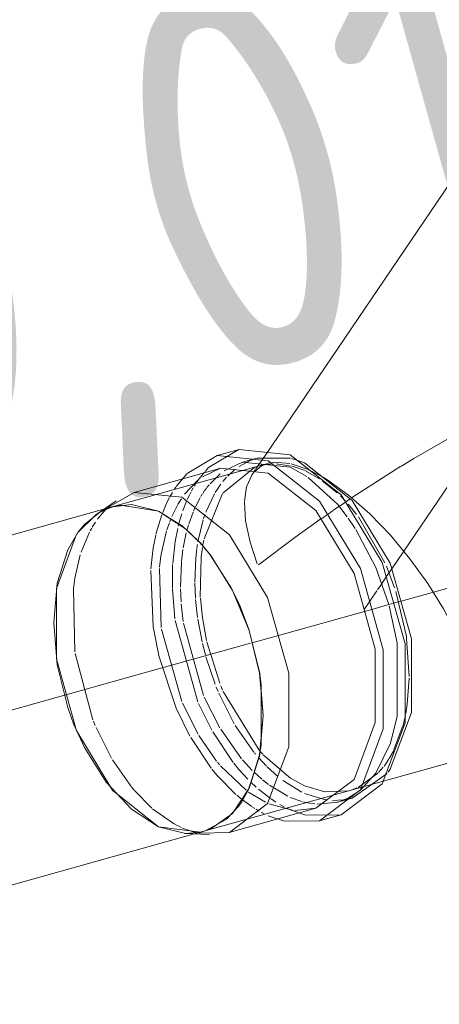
# Model space of a CAD drawing. Header units: millimetres. Extents: x -121 to 29920, y 1231 to 31888.
# Tile 256 of 256: x 22546 to 22682, y 24073 to 24394. Entities that reach past the tile are written whole.
import ezdxf

# ---------------------------------------------------------------- set-up
doc = ezdxf.new("R2010")
doc.units = ezdxf.units.MM
doc.linetypes.add('ADSK_Осевая', pattern=[700, 500, -100, 0, -100])
for name, color, linetype, lineweight in [('P-PIPE-____-CNTR', 3, 'ADSK_Осевая', 20), ('P-PIPE-____-IDEN', 2, 'Continuous', 20), ('P-PIPE-____-OTLN', 3, 'Continuous', 20)]:
    doc.layers.add(name, color=color, linetype=linetype, lineweight=lineweight)
doc.styles.add('GOST Common_2', font='GOST_Common.ttf', dxfattribs={"width": 0.9, "height": 125})

# ---------------------------------------------------------------- blocks, each defined once
blk = doc.blocks.new('ADSK_ППР_Тройник канализационный_Составной - Тройник канализационный-V47-3D severage Right')
at = {"layer": 'P-PIPE-____-OTLN', "color": 22}
for p, q in [((-4333.63, 24341.33), (-4394.09, 24252.21)), ((-4402.68, 24254.02), (-4409.81, 24252.03)), ((-4402.7, 24254.01), (-4386.01, 24252.33)), ((-4396.82, 24251.19), (-4401.52, 24249.88)), ((-4393.25, 24249.49), (-4443.76, 24235.37)), ((-4408.65, 24247.89), (-4436.86, 24240)), ((-4408.67, 24247.88), (-4393.14, 24246.31)), ((-4382.81, 24250.24), (-4381.31, 24249.62)), ((-4442.75, 24237.24), (-4449.39, 24232.74)), ((-4443.78, 24235.36), (-4446.04, 24234.57)), ((-4414.14, 24129.43), (-4242.55, 24177.41)), ((-4395.64, 24156.13), (-4395.41, 24157.66)), ((-4370.5, 24138.93), (-4365.8, 24140.25)), ((-4405.84, 24129.05), (-4377.63, 24136.94)), ((-4376.48, 24132.8), (-4369.35, 24134.79)), ((-4420.32, 24128.76), (-4412.31, 24128.35)), ((-4415.06, 24129.2), (-4414.13, 24129.44))]:
    blk.add_line(p, q, dxfattribs=at)
at = {"layer": 'P-PIPE-____-OTLN', "color": 9}
for p, q in [((-4412.59, 24248.1), (-4402.7, 24254.01)), ((-4394.09, 24252.21), (-4397.16, 24247.69)), ((-4396.84, 24251.19), (-4385.83, 24251.2)), ((-4385.52, 24251.12), (-4382.81, 24250.24)), ((-4414.61, 24245.08), (-4408.67, 24247.88)), ((-4402.63, 24248.5), (-4399.22, 24250.35)), ((-4395.2, 24248.72), (-4394.19, 24249.18)), ((-4386.01, 24248.31), (-4380.55, 24245.18)), ((-4423.21, 24241.9), (-4419.74, 24246.03)), ((-4397.77, 24246.78), (-4398.49, 24245.72)), ((-4397.28, 24247.5), (-4397.74, 24246.82)), ((-4379.21, 24247.04), (-4375.16, 24244.86)), ((-4423.67, 24241.23), (-4423.33, 24241.73)), ((-4445.19, 24234.91), (-4448.93, 24233.04)), ((-4441.32, 24235.88), (-4442.45, 24235.68)), ((-4428.95, 24233.87), (-4441.3, 24235.88)), ((-4449.39, 24232.74), (-4455.25, 24226.96)), ((-4446.04, 24234.57), (-4448.03, 24233.58)), ((-4421.15, 24229.04), (-4428.95, 24233.87)), ((-4367.04, 24231.63), (-4364.74, 24228.23)), ((-4415.43, 24223.66), (-4421.12, 24229.02)), ((-4412.1, 24219.68), (-4413.35, 24221.25)), ((-4405.2, 24208.84), (-4412.09, 24219.67)), ((-4403, 24204.34), (-4404.99, 24208.45)), ((-4399.38, 24195.03), (-4401.38, 24200.54)), ((-4395.94, 24181.03), (-4399.37, 24195.01)), ((-4348.09, 24192.98), (-4348, 24192.36)), ((-4395.74, 24179.76), (-4395.94, 24181.01)), ((-4395.41, 24157.66), (-4395.41, 24177.31)), ((-4347.77, 24170.94), (-4348, 24169.45)), ((-4455.62, 24162.07), (-4443.79, 24142.63)), ((-4396.02, 24154), (-4395.74, 24155.5)), ((-4399.85, 24142.49), (-4396.03, 24153.98)), ((-4443.78, 24142.62), (-4428.95, 24130.93)), ((-4401.38, 24139.74), (-4399.86, 24142.46)), ((-4363.67, 24142.43), (-4367.33, 24140.16)), ((-4366.49, 24142.76), (-4366.5, 24142.75)), ((-4368.69, 24139.67), (-4372.17, 24139.54)), ((-4406.76, 24133.4), (-4403, 24137.38)), ((-4377.63, 24136.94), (-4384.52, 24136.27)), ((-4413.69, 24129.56), (-4406.85, 24133.32)), ((-4387.85, 24132.76), (-4393.14, 24134.49)), ((-4369.35, 24134.79), (-4380.91, 24134.72)), ((-4428.95, 24130.93), (-4415.22, 24129.16)), ((-4415.63, 24128.78), (-4416.45, 24128.95))]:
    blk.add_line(p, q, dxfattribs=at)
at = {"layer": 'P-PIPE-____-OTLN', "color": 10}
for p, q in [((-4399.22, 24250.35), (-4397.49, 24250.99)), ((-4413.77, 24246.84), (-4412.59, 24248.1)), ((-4407.89, 24239.9), (-4397.51, 24248.23)), ((-4397.57, 24246.89), (-4395.32, 24248.65)), ((-4395.46, 24248.86), (-4391.42, 24249.35)), ((-4394.19, 24249.18), (-4393.25, 24249.49)), ((-4390.53, 24249.34), (-4385.63, 24248.63)), ((-4385.62, 24249.37), (-4380.49, 24247.62)), ((-4385.36, 24248.56), (-4381.47, 24247.25)), ((-4412.14, 24242.83), (-4408.79, 24246.05)), ((-4407.93, 24243.59), (-4406.71, 24244.99)), ((-4406.37, 24245.35), (-4403.93, 24247.55)), ((-4400.16, 24242.02), (-4398.52, 24245.67)), ((-4398.49, 24245.72), (-4398.28, 24246.02)), ((-4381.22, 24247.14), (-4376.44, 24244.44)), ((-4380.2, 24247.5), (-4379.21, 24247.04)), ((-4420.43, 24239.42), (-4416.21, 24243.89)), ((-4418.14, 24240.54), (-4417.58, 24241.53)), ((-4417.26, 24242.07), (-4416.92, 24242.62)), ((-4413.95, 24240.52), (-4413.32, 24241.39)), ((-4413.18, 24241.57), (-4412.46, 24242.47)), ((-4410.43, 24240.01), (-4409.29, 24241.77)), ((-4409.24, 24241.84), (-4408.6, 24242.73)), ((-4400.89, 24237.08), (-4400.19, 24241.93)), ((-4375.5, 24243.79), (-4370.63, 24239.84)), ((-4426.07, 24236.91), (-4425.37, 24238.31)), ((-4425.23, 24238.59), (-4424.42, 24240.02)), ((-4419.55, 24237.68), (-4418.74, 24239.39)), ((-4418.64, 24239.58), (-4418.34, 24240.17)), ((-4416.91, 24235.28), (-4415.37, 24238.28)), ((-4415.11, 24238.71), (-4414.67, 24239.43)), ((-4414.52, 24239.67), (-4414, 24240.45)), ((-4414.09, 24224.84), (-4408.03, 24239.69)), ((-4413.51, 24233.58), (-4410.7, 24239.55)), ((-4369.62, 24238.87), (-4367.92, 24237.12)), ((-4446.45, 24234.11), (-4445.61, 24234.94)), ((-4427.57, 24233.43), (-4426.65, 24235.66)), ((-4426.64, 24235.69), (-4426.08, 24236.89)), ((-4424.56, 24232.21), (-4422.53, 24236.24)), ((-4422.51, 24236.27), (-4421.48, 24237.93)), ((-4421.02, 24233.97), (-4419.87, 24236.93)), ((-4417.5, 24233.92), (-4417.06, 24234.94)), ((-4370.11, 24235.41), (-4371.88, 24234.2)), ((-4368.1, 24236.77), (-4369.88, 24235.57)), ((-4366.44, 24237.89), (-4367.95, 24236.87)), ((-4365.89, 24234.79), (-4364.3, 24232.78)), ((-4448.85, 24231.25), (-4447.22, 24233.27)), ((-4447.22, 24233.27), (-4446.47, 24234.09)), ((-4429.76, 24226.36), (-4427.83, 24232.74)), ((-4422.26, 24229.88), (-4421.34, 24233.02)), ((-4419.06, 24229.69), (-4417.65, 24233.57)), ((-4414.23, 24231.52), (-4413.8, 24232.77)), ((-4371.95, 24234.15), (-4375.7, 24231.55)), ((-4363.73, 24232.01), (-4355.06, 24216.99)), ((-4451.22, 24227.5), (-4450.74, 24228.36)), ((-4450.55, 24228.68), (-4449.54, 24230.27)), ((-4426.2, 24227.76), (-4425.39, 24230.14)), ((-4425.27, 24230.46), (-4425.02, 24231.08)), ((-4422.5, 24228.96), (-4422.26, 24229.88)), ((-4419.66, 24227.65), (-4419.18, 24229.3)), ((-4416.09, 24223.89), (-4414.37, 24231.07)), ((-4454.22, 24220.48), (-4451.47, 24227.04)), ((-4420.91, 24221.91), (-4419.87, 24226.86)), ((-4416.4, 24221.93), (-4416.23, 24223.07)), ((-4415.04, 24218.96), (-4414.63, 24221.99)), ((-4414.54, 24222.51), (-4414.17, 24224.44)), ((-4421.46, 24217.47), (-4420.99, 24221.41)), ((-4416.79, 24218.59), (-4416.44, 24221.67)), ((-4415.3, 24205.84), (-4415.05, 24218.85)), ((-4428.59, 24215.61), (-4428.27, 24218.36)), ((-4424.43, 24208.62), (-4424.33, 24216.52)), ((-4421.76, 24209.13), (-4421.48, 24217.22)), ((-4417.1, 24210.86), (-4416.8, 24218.47)), ((-4354.59, 24215.93), (-4351.95, 24208.91)), ((-4428.04, 24195.93), (-4428.63, 24215.16)), ((-4416.88, 24205.52), (-4417.09, 24210.48)), ((-4456.24, 24188.04), (-4456.72, 24208.48)), ((-4423.59, 24198.76), (-4424.42, 24208.43)), ((-4421.57, 24204.29), (-4421.75, 24208.57)), ((-4351.53, 24207.64), (-4348.09, 24192.98)), ((-4420.91, 24197.93), (-4421.53, 24203.71)), ((-4416.21, 24199.24), (-4416.85, 24205.11)), ((-4416.08, 24171.66), (-4423.51, 24198.19)), ((-4414.21, 24173.75), (-4420.83, 24197.38)), ((-4414.73, 24191.28), (-4416.12, 24198.67)), ((-4421.35, 24171.78), (-4427.95, 24195.36)), ((-4413.66, 24187.03), (-4414.61, 24190.74)), ((-4408.98, 24177.81), (-4413.14, 24191.22)), ((-4348, 24192.36), (-4347.17, 24179.91)), ((-4450.34, 24165.8), (-4456.16, 24187.48)), ((-4410.5, 24177.5), (-4413.46, 24186.32)), ((-4408.03, 24175.51), (-4408.63, 24176.95)), ((-4347.18, 24179.38), (-4347.77, 24170.94)), ((-4409.52, 24175.08), (-4410.11, 24176.52)), ((-4404.22, 24164.49), (-4409.29, 24174.55)), ((-4396.14, 24155.94), (-4407.84, 24175.06)), ((-4416.05, 24161.18), (-4421.13, 24171.25)), ((-4411.55, 24162.44), (-4415.86, 24171.14)), ((-4408.91, 24163.22), (-4414, 24173.24)), ((-4348.39, 24167.31), (-4349.18, 24164)), ((-4348, 24169.45), (-4348.28, 24167.86)), ((-4449.6, 24163.99), (-4450.16, 24165.35)), ((-4444.26, 24153.3), (-4449.33, 24163.36)), ((-4404.58, 24151.93), (-4411.27, 24161.94)), ((-4401.87, 24153.13), (-4408.62, 24162.73)), ((-4397.85, 24155.27), (-4403.93, 24164)), ((-4349.22, 24163.85), (-4352.26, 24155.76)), ((-4411.81, 24150.08), (-4418.4, 24160.01)), ((-4410, 24152.36), (-4415.76, 24160.69)), ((-4397.26, 24154.56), (-4397.68, 24155.07)), ((-4394.96, 24154.6), (-4395.84, 24155.59)), ((-4385.72, 24146.71), (-4394.78, 24154.41)), ((-4352.33, 24155.62), (-4353.69, 24153.15)), ((-4437.89, 24144.08), (-4443.97, 24152.81)), ((-4408.99, 24151.13), (-4409.68, 24151.96)), ((-4398.36, 24149.32), (-4401.54, 24152.75)), ((-4393.72, 24150.68), (-4396.25, 24153.38)), ((-4400.34, 24142.81), (-4408.67, 24150.75)), ((-4395.25, 24146.48), (-4397.77, 24148.74)), ((-4390, 24147.29), (-4393.47, 24150.43)), ((-4357.36, 24148.4), (-4363.8, 24143.76)), ((-4355.6, 24150.39), (-4357.18, 24148.59)), ((-4397.03, 24143.8), (-4398.67, 24145.33)), ((-4393.05, 24144.75), (-4395, 24146.27)), ((-4382.15, 24142.21), (-4388.4, 24146.04)), ((-4381.31, 24144.25), (-4385.63, 24146.65)), ((-4436.94, 24142.93), (-4437.77, 24143.94)), ((-4431.1, 24137), (-4436.88, 24142.87)), ((-4394.03, 24138.92), (-4399.58, 24142.25)), ((-4392.46, 24140.17), (-4396.31, 24143.17)), ((-4386.73, 24140.85), (-4392.69, 24144.48)), ((-4374.65, 24142.33), (-4381.31, 24144.25)), ((-4374.79, 24139.82), (-4381.31, 24141.82)), ((-4366.89, 24142.65), (-4374.59, 24142.33)), ((-4364.21, 24143.58), (-4366.1, 24142.87)), ((-4402, 24140.03), (-4403.43, 24141.21)), ((-4398.52, 24137.52), (-4401.56, 24139.69)), ((-4385.23, 24136.33), (-4392.9, 24138.41)), ((-4390.64, 24138.96), (-4392.24, 24140.01)), ((-4382.2, 24139.18), (-4385.97, 24140.49)), ((-4379.1, 24138.51), (-4381.81, 24139.07)), ((-4377.92, 24138.35), (-4378.94, 24138.48)), ((-4373.69, 24139.67), (-4374.63, 24139.8)), ((-4365.8, 24140.25), (-4368.27, 24139.73)), ((-4423.71, 24131.79), (-4430.89, 24136.81)), ((-4397.49, 24136.86), (-4398.27, 24137.35)), ((-4396.06, 24136.01), (-4397.07, 24136.61)), ((-4394.45, 24135.14), (-4395.48, 24135.68)), ((-4387.99, 24137.43), (-4389.4, 24138.21)), ((-4386.01, 24136.48), (-4386.8, 24136.84)), ((-4380.91, 24134.72), (-4386.01, 24136.48)), ((-4421.66, 24130.76), (-4423.47, 24131.66)), ((-4420.63, 24130.32), (-4421.33, 24130.61)), ((-4418.26, 24129.45), (-4420.51, 24130.27)), ((-4416.45, 24128.95), (-4418.26, 24129.45))]:
    blk.add_line(p, q, dxfattribs=at)
at = {"layer": 'P-PIPE-____-OTLN', "color": 9}
for points in [[(-4317.73, 24266.42, 0), (-4331.85, 24259.03, 0), (-4345.67, 24251.07, 0), (-4349.71, 24248.62, 0)], [(-4407.48, 24247.02, 0), (-4401.54, 24249.87, 0), (-4386.01, 24248.31, 0)], [(-4396.86, 24248.47, 0), (-4396.14, 24248.68, 0), (-4395.46, 24248.86, 0)], [(-4349.85, 24248.54, 0), (-4359.03, 24242.76, 0), (-4365.95, 24238.22, 0)], [(-4380.16, 24244.91, 0), (-4370.49, 24236.07, 0), (-4367.37, 24232.1, 0)], [(-4367.07, 24236.17, 0), (-4366.49, 24235.5, 0), (-4365.89, 24234.79, 0)], [(-4448.09, 24233.55, 0), (-4453.12, 24229.54, 0), (-4454.93, 24227.39, 0)], [(-4455.28, 24226.91, 0), (-4458.55, 24221.29, 0), (-4461.96, 24210.4, 0), (-4463.13, 24197.59, 0), (-4461.96, 24183.76, 0), (-4458.55, 24169.82, 0), (-4456.51, 24164.21, 0)], [(-4455.67, 24226.37, 0), (-4462.27, 24208.67, 0), (-4462.27, 24185.76, 0), (-4455.67, 24162.19, 0)], [(-4364.55, 24227.93, 0), (-4358.03, 24215.57, 0), (-4353.8, 24203.45, 0)], [(-4353.68, 24203.01, 0), (-4351.12, 24190.89, 0), (-4351.12, 24166.9, 0), (-4353.22, 24158.35, 0)], [(-4456.44, 24164.04, 0), (-4453.12, 24156.75, 0), (-4446.04, 24145.42, 0), (-4437.8, 24136.62, 0), (-4428.95, 24130.93, 0)], [(-4353.26, 24158.24, 0), (-4358.03, 24148.36, 0), (-4363.2, 24142.8, 0)], [(-4354.3, 24148.35, 0), (-4365.78, 24140.25, 0), (-4365.8, 24140.25, 0)], [(-4367.45, 24140.09, 0), (-4370.49, 24138.94, 0), (-4377.21, 24138.29, 0)], [(-4428.95, 24130.93, 0), (-4420.11, 24128.75, 0), (-4415.24, 24129.17, 0)]]:
    blk.add_polyline3d(points, dxfattribs=at)
at = {"layer": 'P-PIPE-____-OTLN', "color": 22}
for points in [[(-4419.6, 24246.17, 0), (-4409.83, 24252.02, 0), (-4393.14, 24250.34, 0)], [(-4386.01, 24252.33, 0), (-4369.33, 24239.18, 0), (-4355.94, 24217.15, 0), (-4348.52, 24190.62, 0), (-4348.52, 24164.85, 0), (-4355.94, 24144.92, 0), (-4369.33, 24134.8, 0), (-4369.35, 24134.79, 0)], [(-4393.14, 24250.34, 0), (-4376.46, 24237.18, 0), (-4363.07, 24215.16, 0), (-4355.65, 24188.63, 0), (-4355.65, 24162.85, 0), (-4363.07, 24142.93, 0), (-4376.46, 24132.8, 0), (-4387.85, 24132.76, 0)], [(-4381.31, 24249.62, 0), (-4365.78, 24237.38, 0), (-4353.33, 24216.89, 0), (-4346.42, 24192.2, 0), (-4346.42, 24168.21, 0), (-4353.33, 24149.67, 0), (-4354.01, 24148.74, 0)], [(-4393.14, 24246.31, 0), (-4377.62, 24234.07, 0), (-4365.16, 24213.58, 0), (-4358.25, 24188.89, 0), (-4358.25, 24164.91, 0), (-4365.16, 24146.36, 0), (-4377.62, 24136.95, 0), (-4377.63, 24136.94, 0)], [(-4375.16, 24244.86, 0), (-4373.74, 24243.99, 0), (-4366.93, 24239.09, 0), (-4360.04, 24233.02, 0), (-4353.31, 24226.02, 0), (-4346.95, 24218.36, 0), (-4341.13, 24210.28, 0), (-4335.99, 24202.03, 0), (-4331.64, 24193.81, 0), (-4328.18, 24185.83, 0)], [(-4445.44, 24235.1, 0), (-4436.88, 24239.99, 0), (-4421.35, 24238.43, 0)], [(-4421.35, 24238.43, 0), (-4405.82, 24226.19, 0), (-4393.37, 24205.69, 0), (-4386.46, 24181.01, 0), (-4386.46, 24157.02, 0), (-4393.37, 24138.48, 0), (-4405.82, 24129.06, 0), (-4415.63, 24128.78, 0)], [(-4442.45, 24235.68, 0), (-4443.78, 24235.36, 0), (-4445.19, 24234.91, 0)], [(-4428.95, 24233.87, 0), (-4437.8, 24236.05, 0), (-4443.77, 24235.36, 0)], [(-4415.88, 24224.13, 0), (-4420.11, 24228.18, 0), (-4428.95, 24233.87, 0)], [(-4413.35, 24221.25, 0), (-4414.13, 24222.18, 0), (-4415.43, 24223.66, 0)], [(-4415.07, 24129.2, 0), (-4411.87, 24130.23, 0), (-4404.79, 24135.26, 0), (-4399.36, 24143.51, 0), (-4395.94, 24154.4, 0), (-4394.78, 24167.21, 0), (-4395.94, 24181.04, 0), (-4399.36, 24194.98, 0), (-4404.79, 24208.05, 0), (-4411.87, 24219.38, 0), (-4415.4, 24223.62, 0)], [(-4401.38, 24200.54, 0), (-4402.24, 24202.61, 0), (-4403, 24204.34, 0)], [(-4395.41, 24177.31, 0), (-4395.64, 24179.04, 0), (-4395.74, 24179.76, 0)], [(-4403, 24137.38, 0), (-4402.24, 24138.43, 0), (-4401.38, 24139.74, 0)]]:
    blk.add_polyline3d(points, dxfattribs=at)
at = {"layer": 'P-PIPE-____-OTLN', "color": 10}
for points in [[(-4393.15, 24249.52, 0), (-4391.16, 24249.87, 0), (-4386.08, 24249.48, 0)], [(-4416.55, 24243.2, 0), (-4416.08, 24243.89, 0), (-4413.93, 24246.66, 0)], [(-4396.74, 24216.76, 0), (-4399.03, 24223.77, 0), (-4400.51, 24230.71, 0), (-4400.9, 24236.86, 0)], [(-4375.99, 24231.35, 0), (-4384.46, 24225.29, 0), (-4396.27, 24216.41, 0)], [(-4431.4, 24215.12, 0), (-4430.64, 24221.97, 0), (-4429.82, 24226.11, 0)], [(-4428.25, 24218.5, 0), (-4428.04, 24219.92, 0), (-4426.28, 24227.53, 0)], [(-4424.31, 24216.85, 0), (-4423.51, 24223.97, 0), (-4422.68, 24228.19, 0)], [(-4456.72, 24208.51, 0), (-4456.24, 24212.03, 0), (-4454.48, 24219.64, 0)], [(-4428.84, 24186.83, 0), (-4430.64, 24196.19, 0), (-4431.43, 24214.58, 0)], [(-4413.25, 24191.7, 0), (-4414.63, 24199.08, 0), (-4415.28, 24205.49, 0)], [(-4418.68, 24160.52, 0), (-4423.21, 24169.67, 0), (-4428.8, 24186.67, 0)], [(-4399.83, 24146.49, 0), (-4402.7, 24149.64, 0), (-4404.42, 24151.72, 0)], [(-4353.76, 24153.03, 0), (-4354.59, 24151.75, 0), (-4355.34, 24150.73, 0)], [(-4403.71, 24141.45, 0), (-4409.83, 24147.64, 0), (-4411.51, 24149.69, 0)]]:
    blk.add_polyline3d(points, dxfattribs=at)

msp = doc.modelspace()

# ---------------------------------------------------------------- linework, layer by layer
at = {"layer": 'P-PIPE-____-CNTR', "color": 9}
for p, q in [((22666.98, 24215.07), (22731.69, 24310.45)), ((22670.01, 24204.53), (22762.45, 24230.38)), ((22287.58, 24097.61), (22590.85, 24182.4)), ((22297.05, 24100.26), (22590.85, 24182.4))]:
    msp.add_line(p, q, dxfattribs=at)
at = {"layer": 'P-PIPE-____-CNTR', "color": 10}
for p, q in [((22663.4, 24209.78), (22665.19, 24212.42)), ((22665.19, 24212.42), (22666.98, 24215.07)), ((22662.35, 24208.24), (22663.4, 24209.78)), ((22657.95, 24201.76), (22662.12, 24207.9)), ((22660.46, 24201.86), (22665.23, 24203.2)), ((22665.23, 24203.2), (22667.58, 24203.85)), ((22667.58, 24203.85), (22669.93, 24204.51)), ((22621.43, 24190.95), (22658.1, 24201.2)), ((22658.11, 24201.2), (22660.45, 24201.86)), ((22590.85, 24182.4), (22620.87, 24190.79))]:
    msp.add_line(p, q, dxfattribs=at)
at = {"layer": 'P-PIPE-____-OTLN', "color": 22}
for p, q in [((22576.04, 24235.37), (22203.17, 24131.11)), ((22573.77, 24234.57), (22576.02, 24235.36)), ((22232.78, 24025.18), (22605.66, 24129.43))]:
    msp.add_line(p, q, dxfattribs=at)
at = {"layer": 'P-PIPE-____-OTLN', "color": 9}
msp.add_line((22571.77, 24233.58), (22573.77, 24234.57), dxfattribs=at)
at = {"layer": 'P-PIPE-____-OTLN', "color": 22}
for points in [[(22576.04, 24235.36, 0), (22582.01, 24236.05, 0), (22590.85, 24233.87, 0)], [(22590.85, 24233.87, 0), (22599.7, 24228.18, 0), (22603.93, 24224.13, 0)], [(22604.4, 24223.62, 0), (22607.94, 24219.38, 0), (22615.02, 24208.05, 0), (22620.45, 24194.98, 0), (22623.86, 24181.04, 0), (22625.03, 24167.21, 0)], [(22625.03, 24167.21, 0), (22623.86, 24154.4, 0), (22620.45, 24143.51, 0), (22615.02, 24135.26, 0), (22607.94, 24130.23, 0), (22604.74, 24129.2, 0)]]:
    msp.add_polyline3d(points, dxfattribs=at)
at = {"layer": 'P-PIPE-____-OTLN', "color": 9}
for points in [[(22564.88, 24227.39, 0), (22566.69, 24229.54, 0), (22571.72, 24233.55, 0)], [(22556.68, 24197.59, 0), (22557.84, 24210.4, 0), (22561.26, 24221.29, 0), (22564.52, 24226.91, 0)], [(22563.3, 24164.21, 0), (22561.26, 24169.82, 0), (22557.84, 24183.76, 0), (22556.68, 24197.59, 0)], [(22590.85, 24130.93, 0), (22582.01, 24136.62, 0), (22573.77, 24145.42, 0), (22566.69, 24156.75, 0), (22563.37, 24164.04, 0)], [(22604.57, 24129.17, 0), (22599.7, 24128.75, 0), (22590.85, 24130.93, 0)]]:
    msp.add_polyline3d(points, dxfattribs=at)

# ---------------------------------------------------------------- block references
msp.add_blockref('ADSK_ППР_Тройник канализационный_Составной - Тройник канализационный-V47-3D severage Right', (27019.81, 0), dxfattribs=at)

# ---------------------------------------------------------------- texts
at = {"layer": 'P-PIPE-____-IDEN', "lineweight": 9, "insert": (22459.79, 24363.23), "char_height": 125, "width": 310.2531, "attachment_point": 1, "rotation": 15.6206, "style": 'GOST Common_2'}
msp.add_mtext('0,01', dxfattribs=at)

doc.saveas('drawing.dxf')
